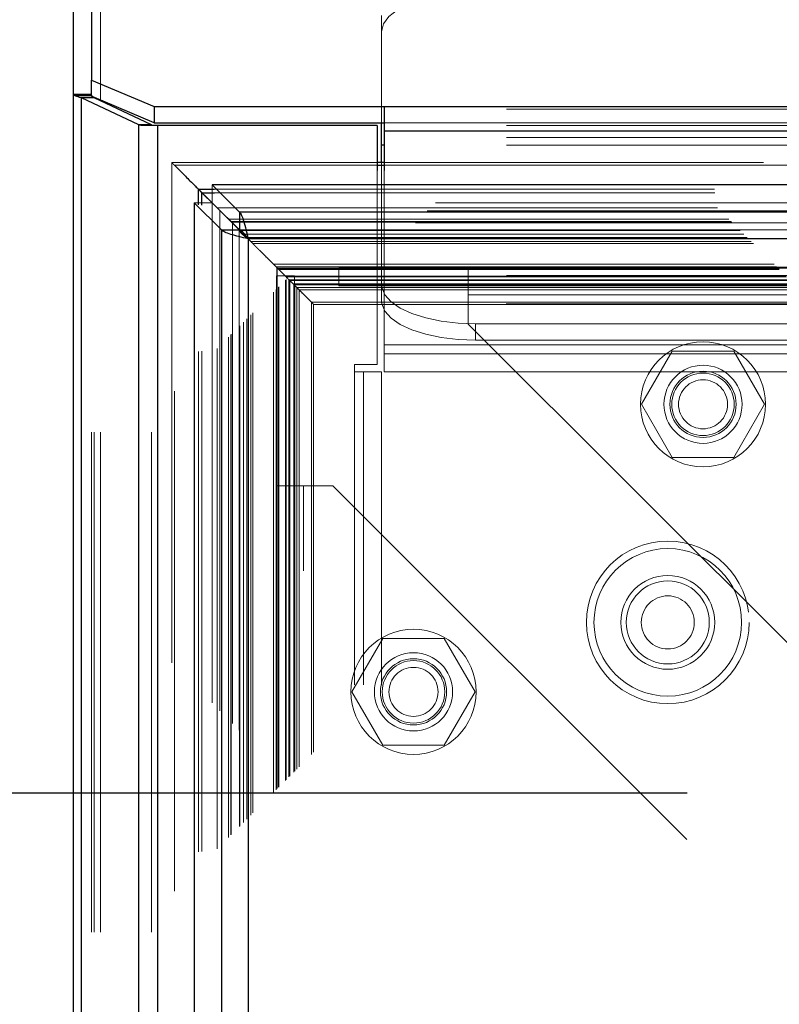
# Model space of a CAD drawing. Header units: inches. Extents: x 0.2 to 10.8, y 0.2 to 8.2.
# Tile 94 of 176: x 3.119 to 3.271, y 4.936 to 5.133. Entities that reach past the tile are written whole.
import ezdxf

# ---------------------------------------------------------------- set-up
doc = ezdxf.new("R2010")
doc.units = ezdxf.units.IN
doc.header["$MEASUREMENT"] = 0
doc.linetypes.add('HIDDEN', pattern=[0.075, 0.05, -0.025])
doc.layers.add('DIMENSIONS', color=140, linetype='Continuous')
doc.styles.add('SLDTEXTSTYLE0', font='TXT', dxfattribs={"width": 0.7})
doc.dimstyles.new('SLDDIMSTYLE0', dxfattribs={"dimtxt": 0.084961, "dimasz": 0.13, "dimexe": 0, "dimexo": 0.0625, "dimgap": 0.02124, "dimtad": 0, "dimtih": 1, "dimtoh": 1, "dimlfac": 20, "dimrnd": 1e-09, "dimzin": 12, "dimdsep": 46, "dimtxsty": 'SLDTEXTSTYLE0', "dimsah": 1, "dimcen": 0.09, "dimadec": 0, "dimazin": 3, "dimtfac": 1, "dimtofl": 0, "dimtmove": 0, "dimatfit": 3, "dimfxl": 0, "dimfrac": 2, "dimtolj": 1, "dimtzin": 12, "dimarcsym": 0})

# ---------------------------------------------------------------- blocks, each defined once
blk = doc.blocks.new('_D_1')
at = {"layer": 'DIMENSIONS'}
for p, q in [((3.25246, 4.97828), (2.69259, 4.97828)), ((2.81759, 4.97828), (2.81759, 4.10219)), ((2.62068, 3.94814), (2.59215, 3.94814)), ((2.59215, 3.94814), (2.59215, 3.81311)), ((3.01451, 3.94814), (3.04304, 3.94814)), ((3.04304, 3.94814), (3.04304, 3.81311)), ((2.59215, 3.81311), (2.62068, 3.81311)), ((3.04304, 3.81311), (3.01451, 3.81311)), ((2.81759, 2.88411), (2.81759, 3.79409)), ((3.25246, 2.88411), (2.69259, 2.88411))]:
    blk.add_line(p, q, dxfattribs=at)
for points in [[(2.81759, 4.97828), (2.79759, 4.84828), (2.83759, 4.84828)], [(2.81759, 2.88411), (2.83759, 3.01411), (2.79759, 3.01411)]]:
    blk.add_solid(points, dxfattribs=at)
at = {"layer": 'DIMENSIONS', "char_height": 0.083333, "attachment_point": 1, "style": 'SLDTEXTSTYLE0'}
for s, insert in [('41.88', (2.65602, 4.07458)), ('1063.8', (2.62068, 3.92053))]:
    blk.add_mtext(s, dxfattribs=dict(at, insert=insert))

msp = doc.modelspace()

# ---------------------------------------------------------------- linework, layer by layer
at = {"color": 7, "linetype": 'Continuous', "lineweight": 25}
for p, q in [((3.1334259, 5.3914503), (3.1334259, 5.1207905)), ((3.1298259, 5.1179369), (3.1298259, 5.3873482)), ((3.1334259, 5.1207905), (3.1459259, 5.1155077)), ((3.1334259, 5.1175451), (3.1334259, 5.1207905)), ((3.1298259, 2.7504393), (3.1298259, 5.1179369)), ((3.1334259, 5.1179369), (3.1298259, 5.1179369)), ((3.1334259, 5.1176073), (3.1302369, 5.1176073)), ((3.1459259, 5.112245), (3.1335323, 5.1174828)), ((3.1339531, 5.1172288), (3.1337722, 5.1173814)), ((3.1314075, 2.7504393), (3.1314075, 5.1172288)), ((3.1428531, 5.1118446), (3.1314075, 5.1172288)), ((3.1339531, 5.1172288), (3.1314075, 5.1172288)), ((3.1453986, 5.1118446), (3.1339531, 5.1172288)), ((3.1352259, 5.11663), (3.1352259, 5.1167671)), ((3.1459259, 5.1155077), (3.1919259, 5.1155077)), ((3.1459259, 5.1155077), (3.1459259, 5.112245)), ((3.1919259, 5.1155077), (4.8677259, 5.1155077)), ((3.1919259, 5.1155077), (3.1919259, 5.1106137)), ((3.1428531, 2.7504393), (3.1428531, 5.1118446)), ((3.1453986, 5.1118446), (3.1428531, 5.1118446)), ((3.1466714, 5.1116893), (3.1435152, 5.1116893)), ((3.1459259, 5.112245), (3.1919259, 5.112245)), ((3.1466714, 2.7504393), (3.1466714, 5.1116893)), ((3.1904759, 5.1116893), (3.1466714, 5.1116893)), ((3.1904759, 5.1116893), (3.1904759, 5.1027368)), ((3.1913759, 5.1078016), (3.1913759, 5.112245)), ((3.1919259, 5.1106137), (4.8677259, 5.1106137)), ((3.1919259, 5.1106137), (3.1919259, 5.1027368)), ((3.1913759, 5.1043169), (3.1913759, 5.1078016)), ((3.1919259, 5.1078016), (3.1913759, 5.1078016)), ((3.1919259, 5.1043169), (3.1904759, 5.1043169)), ((3.1904759, 5.1037573), (3.1919259, 5.1037573)), ((4.9021294, 5.0998259), (3.1575145, 5.0998259)), ((3.1629652, 5.0943752), (3.1575145, 5.0998259)), ((3.1575145, 5.0998259), (3.1575145, 5.0995766)), ((3.1548092, 5.0958596), (3.1548092, 5.0989554)), ((3.1548092, 5.0989554), (3.1554891, 5.0982755)), ((3.1548092, 5.0989554), (3.1579307, 5.0989554)), ((3.1554891, 5.0982755), (3.1578437, 5.0959209)), ((3.1554891, 5.0957955), (3.1554891, 5.0982755)), ((3.1554891, 5.0982755), (3.1579948, 5.0982755)), ((3.1539636, 5.0962751), (3.1539636, 2.7661102)), ((3.1539636, 5.0962751), (3.1594144, 5.0908243)), ((3.1539636, 5.0962751), (3.1541999, 5.0962751)), ((3.1578637, 5.0959203), (3.1629597, 5.0908243)), ((3.1629652, 5.0908299), (3.1578697, 5.0959255)), ((4.8966787, 5.0943752), (3.1629652, 5.0943752)), ((3.1629652, 5.0943752), (3.1629652, 5.0908299)), ((3.1594144, 5.0908243), (3.1594144, 2.7715609)), ((3.1594144, 5.0908243), (3.1629597, 5.0908243)), ((3.16295, 5.0908146), (3.164638, 5.0891265)), ((3.1647323, 5.0890573), (3.1647323, 2.773328)), ((4.8949116, 5.0890573), (3.1647323, 5.0890573))]:
    msp.add_line(p, q, dxfattribs=at)
at = {"color": 7, "linetype": 'HIDDEN', "lineweight": 18}
for p, q in [((3.1352259, 2.7504393), (3.1352259, 5.3884096)), ((3.1352259, 5.1167671), (3.1352259, 5.3884096)), ((3.1913759, 5.1149778), (3.1913759, 5.1337209)), ((3.1335629, 5.1176073), (3.1334259, 5.1176073)), ((3.1334259, 5.1175278), (3.1334259, 5.1175451)), ((3.1334259, 2.7504393), (3.1334259, 5.1175278)), ((3.1335323, 5.1174828), (3.1334259, 5.1175278)), ((3.1339531, 2.7504393), (3.1339531, 5.1172288)), ((3.1352259, 2.7504393), (3.1352259, 5.11663)), ((3.5163759, 5.1149778), (3.1913759, 5.1149778)), ((3.1913759, 5.112245), (3.1913759, 5.1149778)), ((3.1453986, 2.7504393), (3.1453986, 5.1118446)), ((3.1466714, 2.7504393), (3.1466714, 5.1116893)), ((3.5163759, 5.1117151), (3.1913759, 5.1117151)), ((3.1919259, 5.112245), (4.8677259, 5.112245)), ((3.1919259, 5.1106137), (4.8677259, 5.1106137)), ((3.5163759, 5.109323), (3.1913759, 5.109323)), ((3.5163759, 5.1078016), (3.1919259, 5.1078016)), ((3.149453, 5.1043042), (3.149453, 2.7580845)), ((3.1904759, 5.1043169), (3.1494539, 5.1043169)), ((3.1500073, 2.758628), (3.1500073, 5.1037573)), ((3.1500073, 5.1037573), (3.150995, 5.1027643)), ((3.1500073, 5.1037573), (3.1904759, 5.1037573)), ((3.1913759, 5.0816999), (3.1913759, 5.1043169)), ((4.8677259, 5.1043169), (3.1919259, 5.1043169)), ((3.1919259, 5.1037573), (4.8677259, 5.1037573)), ((3.1904759, 5.1027368), (3.1904759, 5.0639393)), ((3.1919259, 5.1027368), (3.1919259, 5.0678604)), ((3.1575145, 5.0995766), (3.1575145, 5.0962806)), ((3.1579307, 5.0989554), (4.9017132, 5.0989554)), ((3.1579948, 5.0982755), (4.9016491, 5.0982755)), ((3.1541999, 5.0962751), (3.157509, 5.0962751)), ((3.1548092, 2.7665256), (3.1548092, 5.0958596)), ((3.1554891, 2.7665898), (3.1554891, 5.0957955)), ((3.157509, 5.0962751), (3.1578637, 5.0959203)), ((3.157509, 5.0962751), (3.157509, 2.7661102)), ((3.1578697, 5.0959255), (3.1575145, 5.0962806)), ((4.9021294, 5.0962806), (3.1575145, 5.0962806)), ((3.1578437, 5.0959209), (3.1585303, 5.0952343)), ((3.1585303, 5.0952343), (4.9011136, 5.0952343)), ((3.1585303, 2.767151), (3.1585303, 5.0952343)), ((3.1590733, 5.0946909), (3.1590733, 2.7676929)), ((4.9005227, 5.0946406), (3.1591115, 5.0946406)), ((3.1607801, 5.0929845), (4.8988638, 5.0929845)), ((3.1607801, 2.7694008), (3.1607801, 5.0929845)), ((3.1612685, 5.0924961), (4.8983754, 5.0924961)), ((3.1612685, 2.7698892), (3.1612685, 5.0924961)), ((3.1613583, 5.0924063), (4.8982856, 5.0924063)), ((3.1613583, 2.769979), (3.1613583, 5.0924063)), ((4.898148, 5.0922698), (3.1615069, 5.0922698)), ((3.1616026, 5.0921691), (3.1616026, 2.7702257)), ((3.1629187, 5.0908443), (4.8967281, 5.0908443)), ((3.1629597, 5.0908243), (3.1629597, 2.7715609)), ((4.8966787, 5.0908299), (3.1629652, 5.0908299)), ((3.1629782, 2.7715976), (3.1629782, 5.0907886)), ((3.1630586, 5.090706), (4.8965853, 5.090706)), ((3.1630586, 2.7716793), (3.1630586, 5.090706)), ((3.1637751, 2.7724025), (3.1637751, 5.0899777)), ((3.1637782, 5.0900049), (4.895881, 5.0900049)), ((3.1644499, 5.0893146), (4.8951939, 5.0893146)), ((3.1644499, 2.7730706), (3.1644499, 5.0893146)), ((3.164638, 5.0891265), (3.1652314, 5.0885332)), ((3.1647323, 5.0890573), (3.1647323, 2.773328)), ((4.8949116, 5.0890573), (3.1647323, 5.0890573)), ((3.1652314, 5.0885332), (4.8944125, 5.0885332)), ((3.1652314, 5.0885332), (3.1656698, 5.0880948)), ((3.1652314, 2.7738521), (3.1652314, 5.0885332)), ((3.1656698, 5.0880948), (4.8939741, 5.0880948)), ((3.1656698, 2.7742905), (3.1656698, 5.0880948)), ((3.1698002, 5.0839644), (4.8898437, 5.0839644)), ((3.1698002, 5.0839644), (3.1703002, 5.0834644)), ((3.1698002, 2.7784208), (3.1698002, 5.0839644)), ((3.1703002, 5.0834644), (4.8893437, 5.0834644)), ((3.1703002, 2.7789208), (3.1703002, 5.0834644)), ((3.1703002, 5.0834644), (3.1723197, 5.0814449)), ((4.8892293, 5.083369), (3.1704005, 5.083369)), ((3.1705502, 5.0832144), (4.8890937, 5.0832144)), ((3.1705502, 5.0832144), (3.1705502, 2.7791708)), ((3.1705502, 5.0832144), (4.8890937, 5.0832144)), ((3.1705502, 2.7791708), (3.1705502, 5.0832144)), ((3.1708002, 5.0829644), (4.8888437, 5.0829644)), ((3.1708002, 2.7794208), (3.1708002, 5.0829644)), ((3.1708014, 5.0829566), (4.8888562, 5.0829566)), ((3.1708287, 2.7794313), (3.1708287, 5.082939)), ((3.1828136, 5.0796759), (3.1828136, 5.0832759)), ((3.1828136, 5.0832759), (3.2087136, 5.0832759)), ((3.5163759, 5.0832213), (3.1913759, 5.0832213)), ((3.2087136, 5.0832759), (4.8509636, 5.0832759)), ((3.2087136, 5.0832759), (3.2087136, 5.0778759)), ((3.1704136, 5.0816676), (3.1740136, 5.0816676)), ((3.1704136, 5.0396676), (3.1704136, 5.0816676)), ((3.1721752, 5.0815894), (4.8874687, 5.0815894)), ((3.1721752, 2.7807958), (3.1721752, 5.0815894)), ((3.1721752, 5.0815894), (4.8874687, 5.0815894)), ((3.1721752, 2.7807958), (3.1721752, 5.0815894)), ((3.1725492, 5.0812153), (3.1722673, 5.0814973)), ((3.1723197, 5.0814449), (4.8873242, 5.0814449)), ((3.1723197, 2.7809404), (3.1723197, 5.0814449)), ((3.1728773, 5.0808873), (4.8867666, 5.0808873)), ((3.1728773, 2.781498), (3.1728773, 5.0808873)), ((3.1728773, 5.0808873), (3.1730502, 5.0807144)), ((3.1730502, 5.0807144), (4.8865937, 5.0807144)), ((3.1730502, 2.7816708), (3.1730502, 5.0807144)), ((3.1737675, 5.0799971), (3.1738269, 5.0799377)), ((3.1740136, 5.0396676), (3.1740136, 5.0816676)), ((3.5163759, 5.0816999), (3.1913759, 5.0816999)), ((3.1913759, 5.0807648), (3.1913759, 5.0816999)), ((3.1913759, 5.0769061), (3.1913759, 5.0807648)), ((3.1738599, 5.0798925), (4.8857956, 5.0798925)), ((3.1739245, 5.0798401), (3.1740142, 5.0797503)), ((3.174015, 5.0797496), (3.1744481, 5.0793165)), ((3.1740237, 2.7826338), (3.1740237, 5.0797517)), ((3.1744481, 5.0793165), (4.8851958, 5.0793165)), ((3.1744481, 2.7830688), (3.1744481, 5.0793165)), ((3.1744481, 5.0793165), (3.1749119, 5.0788527)), ((3.1749119, 5.0788527), (4.884732, 5.0788527)), ((3.1749119, 2.7835326), (3.1749119, 5.0788527)), ((3.1749119, 5.0788527), (3.1773662, 5.0763984)), ((3.1828136, 5.0796759), (3.2087136, 5.0796759)), ((3.5163117, 5.0793078), (3.19144, 5.0793078)), ((3.2087136, 5.0796759), (4.8509636, 5.0796759)), ((3.1773662, 5.0763984), (4.8822777, 5.0763984)), ((3.1773662, 2.7859869), (3.1773662, 5.0763984)), ((3.1777871, 5.0759583), (4.8818463, 5.0759583)), ((3.1778032, 2.7864272), (3.1778032, 5.075972)), ((3.5163117, 5.0760451), (3.19144, 5.0760451)), ((3.2087136, 5.0778759), (4.8509636, 5.0778759)), ((3.2087136, 5.0778759), (3.2087136, 5.0720259)), ((3.2087136, 5.0778759), (4.8509636, 5.0778759)), ((3.2087136, 5.0720259), (3.3024636, 4.9782759)), ((3.2101259, 5.0720388), (3.2101259, 5.0687761)), ((3.4976259, 5.0720388), (3.2101259, 5.0720388)), ((3.4976259, 5.0687761), (3.2101259, 5.0687761)), ((3.1919259, 5.0678604), (3.1919259, 5.0624604)), ((3.1919259, 5.0678604), (4.8677259, 5.0678604)), ((3.1919259, 5.0678604), (4.8677259, 5.0678604)), ((3.2494649, 5.0666259), (3.2433161, 5.0559759)), ((3.2617624, 5.0666259), (3.2494649, 5.0666259)), ((3.2679112, 5.0559759), (3.2617624, 5.0666259)), ((3.1919259, 5.0660604), (4.8677259, 5.0660604)), ((3.1904759, 5.0639393), (3.1859759, 5.0639393)), ((3.1859759, 5.0624393), (3.1859759, 5.0639393)), ((3.1859759, 2.7998893), (3.1859759, 5.0624393)), ((3.1913759, 5.0624393), (3.1859759, 5.0624393)), ((3.1859759, 2.7998893), (3.1859759, 5.0624393)), ((3.1877759, 2.7998893), (3.1877759, 5.0624393)), ((3.1913759, 2.7998893), (3.1913759, 5.0624393)), ((3.1919259, 5.0624604), (4.8677259, 5.0624604)), ((3.2433161, 5.0559759), (3.2494649, 5.0453259)), ((3.2617624, 5.0453259), (3.2679112, 5.0559759)), ((3.2494649, 5.0453259), (3.2617624, 5.0453259)), ((3.1704136, 2.8227176), (3.1704136, 5.0396676)), ((3.1704136, 5.0396676), (3.1758136, 5.0396676)), ((3.1740136, 2.8227176), (3.1740136, 5.0396676)), ((3.1758136, 2.8227176), (3.1758136, 5.0396676)), ((3.1758136, 5.0396676), (3.1816636, 5.0396676)), ((3.1758136, 2.8227176), (3.1758136, 5.0396676)), ((3.1816636, 5.0396676), (3.2754136, 4.9459176)), ((3.1916149, 5.0091509), (3.1854661, 4.9985009)), ((3.2039124, 5.0091509), (3.1916149, 5.0091509)), ((3.2100612, 4.9985009), (3.2039124, 5.0091509)), ((3.1854661, 4.9985009), (3.1916149, 4.9878509)), ((3.2039124, 4.9878509), (3.2100612, 4.9985009)), ((3.1916149, 4.9878509), (3.2039124, 4.9878509))]:
    msp.add_line(p, q, dxfattribs=at)
at = {"color": 7, "linetype": 'HIDDEN', "lineweight": 18, "flags": 128}
for points in [[(3.1913759, 5.1304582), (3.1917361, 5.1320041), (3.1928031, 5.1334906), (3.1945358, 5.1348606), (3.1968676, 5.1360614), (3.1997089, 5.1370468), (3.2029505, 5.1377791), (3.2064679, 5.13823), (3.2101259, 5.1383823)], [(3.1704279, 5.0833278), (3.1704285, 3.906824), (3.1704279, 2.779067)], [(3.19144, 5.0793078), (3.192049, 5.0778587), (3.1932816, 5.0764822), (3.1950952, 5.0752257), (3.1974274, 5.0741327), (3.2001977, 5.0732408), (3.2033105, 5.0725808), (3.2066583, 5.0721755), (3.2101259, 5.0720388)], [(3.2101259, 5.0687761), (3.2066583, 5.0689128), (3.2033105, 5.0693181), (3.2001977, 5.0699781), (3.1974274, 5.07087), (3.1950952, 5.071963), (3.1932816, 5.0732195), (3.192049, 5.074596), (3.19144, 5.0760451)]]:
    msp.add_lwpolyline(points, dxfattribs=at)
at = {"color": 7, "linetype": 'HIDDEN', "lineweight": 18}
for centre, radius in [((3.2556136, 5.0559759), 0.0125), ((3.2556136, 5.0559759), 0.0078125), ((3.2556136, 5.0559759), 0.006625), ((3.2556136, 5.0559759), 0.00625), ((3.2556136, 5.0559759), 0.0048975), ((3.2485759, 5.0123893), 0.01625), ((3.2485759, 5.0123893), 0.01475), ((3.2485759, 5.0123893), 0.01475), ((3.2485759, 5.0123893), 0.009375), ((3.2485759, 5.0123893), 0.0083), ((3.2485759, 5.0123893), 0.0053), ((3.1977636, 4.9985009), 0.0125), ((3.1977636, 4.9985009), 0.0078125), ((3.1977636, 4.9985009), 0.006625), ((3.1977636, 4.9985009), 0.00625), ((3.1977636, 4.9985009), 0.0048975)]:
    msp.add_circle(centre, radius, dxfattribs=at)
at = {"color": 7, "linetype": 'Continuous', "lineweight": 25}
for points in [[(3.1298259, 5.1179369), (3.1298259, 5.1178269), (3.1299659, 5.1177174), (3.1302369, 5.1176073)], [(3.1314075, 5.1172288), (3.1309067, 5.1173552), (3.1305079, 5.1174809), (3.1302369, 5.1176073)], [(3.1435152, 5.1116893), (3.1432798, 5.111741), (3.1430582, 5.1117928), (3.1428531, 5.1118446)], [(3.1456193, 5.1116893), (3.1455409, 5.111741), (3.145467, 5.1117928), (3.1453986, 5.1118446)]]:
    msp.add_open_spline(points, degree=3, dxfattribs=at)
at = {"color": 7, "linetype": 'HIDDEN', "lineweight": 18}
for points in [[(3.1334259, 5.1179369), (3.1334259, 5.1178271), (3.1334727, 5.1177172), (3.1335629, 5.1176073)], [(3.19144, 5.0760451), (3.1913963, 5.0762678), (3.1913759, 5.0765546), (3.1913759, 5.0769061)]]:
    msp.add_open_spline(points, degree=3, dxfattribs=at)
for points, knots in [([(3.1337722, 5.1173814), (3.1337586, 5.1173927), (3.1337063, 5.1174359), (3.1336376, 5.1175111), (3.1335878, 5.1175752), (3.1335629, 5.1176073)], [0, 0, 0, 0, 0.14952088, 0.57311838, 1, 1, 1, 1]), ([(3.1501929, 5.1035707), (3.1501094, 5.1036533), (3.149985, 5.1037765), (3.149833, 5.1039288), (3.1497345, 5.1040305), (3.1496508, 5.1041155), (3.1495746, 5.1041941), (3.1495185, 5.104248), (3.1494777, 5.104286), (3.149457, 5.1043104), (3.1494465, 5.1043234), (3.1494797, 5.1042807), (3.1496807, 5.1040858), (3.1498825, 5.1038828), (3.1500073, 5.1037573)], [0, 0, 0, 0, 0.11238174, 0.16758174, 0.20038004, 0.24344366, 0.27814446, 0.30491406, 0.32486735, 0.34976351, 0.38173252, 0.4672235, 0.6705626, 1, 1, 1, 1]), ([(3.1571187, 5.0966459), (3.1565818, 5.097186), (3.1557702, 5.0980025), (3.1550132, 5.0987541), (3.1547569, 5.0990086)], [0, 0, 0, 0, 0.66146826, 1, 1, 1, 1]), ([(3.1591115, 5.0946478), (3.1590852, 5.0946738), (3.1590058, 5.0947519), (3.1588805, 5.0948827), (3.1587542, 5.0950079), (3.1586625, 5.0951036), (3.1585955, 5.0951752), (3.1585483, 5.0952248), (3.1585209, 5.0952507), (3.1585114, 5.0952552), (3.1585242, 5.095241), (3.1585303, 5.0952343)], [0, 0, 0, 0, 0.09285639, 0.28000445, 0.4200726, 0.54036449, 0.65366486, 0.7577282, 0.84946582, 0.92909997, 1, 1, 1, 1]), ([(3.161964, 5.0918007), (3.1618645, 5.0919006), (3.1617132, 5.0920523), (3.1615134, 5.0922671), (3.1613811, 5.0923888), (3.1612885, 5.0924639), (3.1612373, 5.0925105), (3.1612021, 5.092545), (3.1611766, 5.0925739), (3.1611837, 5.092574), (3.1612209, 5.0925426), (3.1612526, 5.0925117), (3.1612685, 5.0924961)], [0, 0, 0, 0, 0.242641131, 0.368710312, 0.496064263, 0.558339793, 0.619813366, 0.68166595, 0.744315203, 0.870851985, 0.934998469, 1, 1, 1, 1]), ([(3.1637782, 5.0899913), (3.1635234, 5.0902453), (3.1632676, 5.0905003), (3.163031, 5.0907336), (3.1630301, 5.0907345)], [0, 0, 0, 0, 0.996009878, 1, 1, 1, 1]), ([(3.1708014, 5.0829609), (3.170809, 5.0829531), (3.170834, 5.0829272), (3.1708415, 5.0829204), (3.1708227, 5.0829495), (3.17077, 5.0829955), (3.1706895, 5.0830709), (3.1706038, 5.0831588), (3.1705528, 5.0832124), (3.1705066, 5.0832586), (3.1704402, 5.0833241), (3.1702346, 5.0835313), (3.1698044, 5.0839614), (3.1690636, 5.0847012), (3.1681434, 5.0856183), (3.1673854, 5.0863707), (3.1668104, 5.0869668), (3.1665492, 5.0871843), (3.1662864, 5.0874872), (3.1660392, 5.0877119), (3.1657177, 5.08805), (3.1652515, 5.0885139), (3.1648903, 5.0888791), (3.164686, 5.0890817), (3.1646536, 5.0891138)], [0, 0, 0, 0, 0.01401556, 0.04635401, 0.05974731, 0.0766314, 0.09506282, 0.10495741, 0.11552972, 0.1165061, 0.12336386, 0.14138371, 0.19489931, 0.2827067, 0.43064043, 0.60578265, 0.67938505, 0.76400299, 0.78164314, 0.80890384, 0.85814199, 0.90425632, 0.98483807, 1, 1, 1, 1]), ([(3.1709329, 5.0828316), (3.1708531, 5.0829116), (3.1707321, 5.0830328), (3.1705658, 5.083199), (3.1704769, 5.083292), (3.1704105, 5.0833603), (3.170348, 5.0834203), (3.1703143, 5.0834514), (3.1703002, 5.0834644)], [0, 0, 0, 0, 0.40361862, 0.61143929, 0.69608121, 0.77269368, 0.9044352, 1, 1, 1, 1]), ([(3.1704144, 5.0833502), (3.1704062, 5.0833599), (3.1703901, 5.0833791), (3.170397, 5.0833702), (3.1704005, 5.0833659)], [0, 0, 0, 0, 0.504893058, 1, 1, 1, 1]), ([(3.1723197, 5.0814449), (3.1727834, 5.0809837), (3.1733677, 5.0804027), (3.1737757, 5.0799857), (3.1738599, 5.0798997)], [0, 0, 0, 0, 0.79370348, 1, 1, 1, 1]), ([(3.1728773, 5.0808873), (3.1731813, 5.0805784), (3.1735017, 5.080253), (3.1737083, 5.0800527), (3.1737188, 5.0800426)], [0, 0, 0, 0, 0.94928979, 1, 1, 1, 1]), ([(3.1764159, 5.0773487), (3.1761383, 5.0776224), (3.175535, 5.0782175), (3.1746981, 5.0790691), (3.1739763, 5.0797903), (3.1735473, 5.080219), (3.1734742, 5.080292)], [0, 0, 0, 0, 0.27824169, 0.60471553, 0.93263175, 1, 1, 1, 1]), ([(3.1737188, 5.0800349), (3.1777922, 5.0800361), (3.1866275, 5.0800388), (3.2002712, 5.0800375), (3.2145589, 5.0800367), (3.2287964, 5.080037), (3.2605328, 5.0800374), (3.3273748, 5.0800369), (3.4606168, 5.0800372), (3.6985366, 5.0800371), (4.0890354, 5.080037), (4.4622943, 5.0800379), (4.7204272, 5.0800366), (4.797984, 5.0800375), (4.8264088, 5.0800364), (4.8476321, 5.0800377), (4.8612915, 5.0800386), (4.8739733, 5.0800346), (4.8820463, 5.0800311), (4.8858574, 5.0800261), (4.8859065, 5.080026)], [0, 0, 0, 0, 0.00713726, 0.01548065, 0.02390579, 0.03217124, 0.04042683, 0.07951266, 0.14928798, 0.273886, 0.49638247, 0.83349833, 0.9278895, 0.94866852, 0.96938912, 0.97769389, 0.98585479, 0.99332237, 0.99991408, 1, 1, 1, 1]), ([(3.1740101, 5.0797517), (3.1740086, 5.0797519), (3.1740044, 5.0797526), (3.1739699, 5.0797781), (3.1739238, 5.0798262), (3.1738802, 5.0798759), (3.1738422, 5.0799167), (3.1738218, 5.0799385)], [0, 0, 0, 0, 0.1784188, 0.48896142, 0.64722721, 0.81103993, 1, 1, 1, 1]), ([(3.1738312, 2.7824568), (3.1738299, 2.785538), (3.1738262, 2.7938989), (3.1738264, 2.8079723), (3.1738274, 2.8246055), (3.173828, 2.8414566), (3.1738274, 2.8677923), (3.1738276, 2.9037043), (3.1738274, 2.9884757), (3.1738276, 3.155114), (3.1738275, 3.4798637), (3.1738275, 3.9753584), (3.1738278, 4.4300647), (3.1738273, 4.7677151), (3.1738281, 4.890785), (3.1738272, 4.9680161), (3.1738283, 4.9997055), (3.1738268, 5.0257952), (3.1738262, 5.0458341), (3.1738288, 5.0588688), (3.1738342, 5.0700506), (3.1738411, 5.0768466), (3.1738443, 5.0799158)], [0, 0, 0, 0, 0.00402339, 0.01091756, 0.01837698, 0.02574282, 0.03292153, 0.05276589, 0.07263643, 0.14361527, 0.27036056, 0.49669142, 0.7906276, 0.86411164, 0.93759209, 0.9513311, 0.96495928, 0.97897177, 0.98539885, 0.99112579, 0.99599235, 1, 1, 1, 1]), ([(3.1913759, 5.0807648), (3.1913759, 5.0806082), (3.1913763, 5.080457), (3.1913797, 5.0801651), (3.1913827, 5.0800251), (3.1913922, 5.0797721), (3.1913988, 5.0796555), (3.1914163, 5.0794571), (3.191427, 5.0793741), (3.19144, 5.0793078)], [0, 0, 0, 0, 0.25, 0.25, 0.5, 0.5, 0.75, 0.75, 1, 1, 1, 1]), ([(3.1773662, 5.0763984), (3.177487, 5.0762815), (3.1776535, 5.0761204), (3.1777871, 5.0759679), (3.1778167, 5.0759449), (3.1777598, 5.0760036), (3.177668, 5.0760955), (3.17748, 5.0762766), (3.1771872, 5.0765701), (3.1769354, 5.0768288), (3.176793, 5.0769716), (3.1767874, 5.0769772)], [0, 0, 0, 0, 0.27912679, 0.38459234, 0.49914335, 0.55586919, 0.61679115, 0.70788916, 0.82600655, 0.9932032, 1, 1, 1, 1])]:
    msp.add_open_spline(points, degree=3, knots=knots, dxfattribs=at)
at = {"color": 7, "linetype": 'Continuous', "lineweight": 25}
for points, knots in [([(3.150995, 5.1027643), (3.1510357, 5.1027234), (3.1518284, 5.1019263), (3.1530754, 5.1006911), (3.1538359, 5.0999312), (3.1540577, 5.0997059), (3.1543471, 5.099441), (3.1546136, 5.0991609), (3.1548092, 5.0989554)], [0, 0, 0, 0, 0.02120309, 0.41320292, 0.70452371, 0.71432707, 0.7903654, 1, 1, 1, 1]), ([(3.1629652, 5.0943752), (3.1631125, 5.0942661), (3.1632598, 5.094048), (3.1635543, 5.0934196), (3.1637015, 5.0930096), (3.163996, 5.092047), (3.1641433, 5.0914946), (3.1644378, 5.0903137), (3.1645851, 5.0896856), (3.1647323, 5.0890573)], [0, 0, 0, 0, 0.25, 0.25, 0.5, 0.5, 0.75, 0.75, 1, 1, 1, 1]), ([(3.1647323, 5.0890573), (3.164104, 5.0892045), (3.1634758, 5.0893518), (3.162295, 5.0896463), (3.1617426, 5.0897935), (3.16078, 5.0900881), (3.16037, 5.0902353), (3.1597416, 5.0905298), (3.1595235, 5.0906771), (3.1594144, 5.0908243)], [0, 0, 0, 0, 0.25, 0.25, 0.5, 0.5, 0.75, 0.75, 1, 1, 1, 1]), ([(3.1629597, 5.0908243), (3.1629718, 5.0907823), (3.1629959, 5.0906981), (3.1630542, 5.0905719), (3.1631278, 5.0904457), (3.1632178, 5.0903195), (3.1633227, 5.0901932), (3.1634416, 5.090067), (3.1636063, 5.0899093), (3.1638278, 5.0897199), (3.1641136, 5.089499), (3.1644182, 5.0892781), (3.1646276, 5.0891309), (3.1647323, 5.0890573)], [0, 0, 0, 0, 0.071449, 0.14289799, 0.21434699, 0.28579598, 0.35724498, 0.42869398, 0.50014297, 0.62510723, 0.75007149, 0.87503574, 1, 1, 1, 1]), ([(3.1647323, 5.0890573), (3.1646903, 5.0891171), (3.1646061, 5.0892368), (3.1644799, 5.0894145), (3.1643537, 5.0895887), (3.1642274, 5.0897576), (3.1641012, 5.0899195), (3.163975, 5.0900729), (3.1638173, 5.0902519), (3.1636279, 5.0904433), (3.163407, 5.0906234), (3.1631861, 5.0907597), (3.1630389, 5.0908065), (3.1629652, 5.0908299)], [0, 0, 0, 0, 0.071449, 0.14289799, 0.21434699, 0.28579598, 0.35724498, 0.42869398, 0.50014297, 0.62510723, 0.75007149, 0.87503574, 1, 1, 1, 1])]:
    msp.add_open_spline(points, degree=3, knots=knots, dxfattribs=at)

# ---------------------------------------------------------------- dimensions: what is measured, and where the dimension line sits
at = {"layer": 'DIMENSIONS'}
dim = msp.add_linear_dim(base=(2.8175947, 2.8841093), p1=(3.3024636, 4.9782759), p2=(3.3024636, 2.8841093), angle=90, dimstyle='SLDDIMSTYLE0', dxfattribs=at)
dim.commit()
dim.dimension.update_dxf_attribs({"geometry": '_D_1', "text_midpoint": (2.8175947, 3.9481397), "dimtype": 160})

doc.saveas('drawing.dxf')
